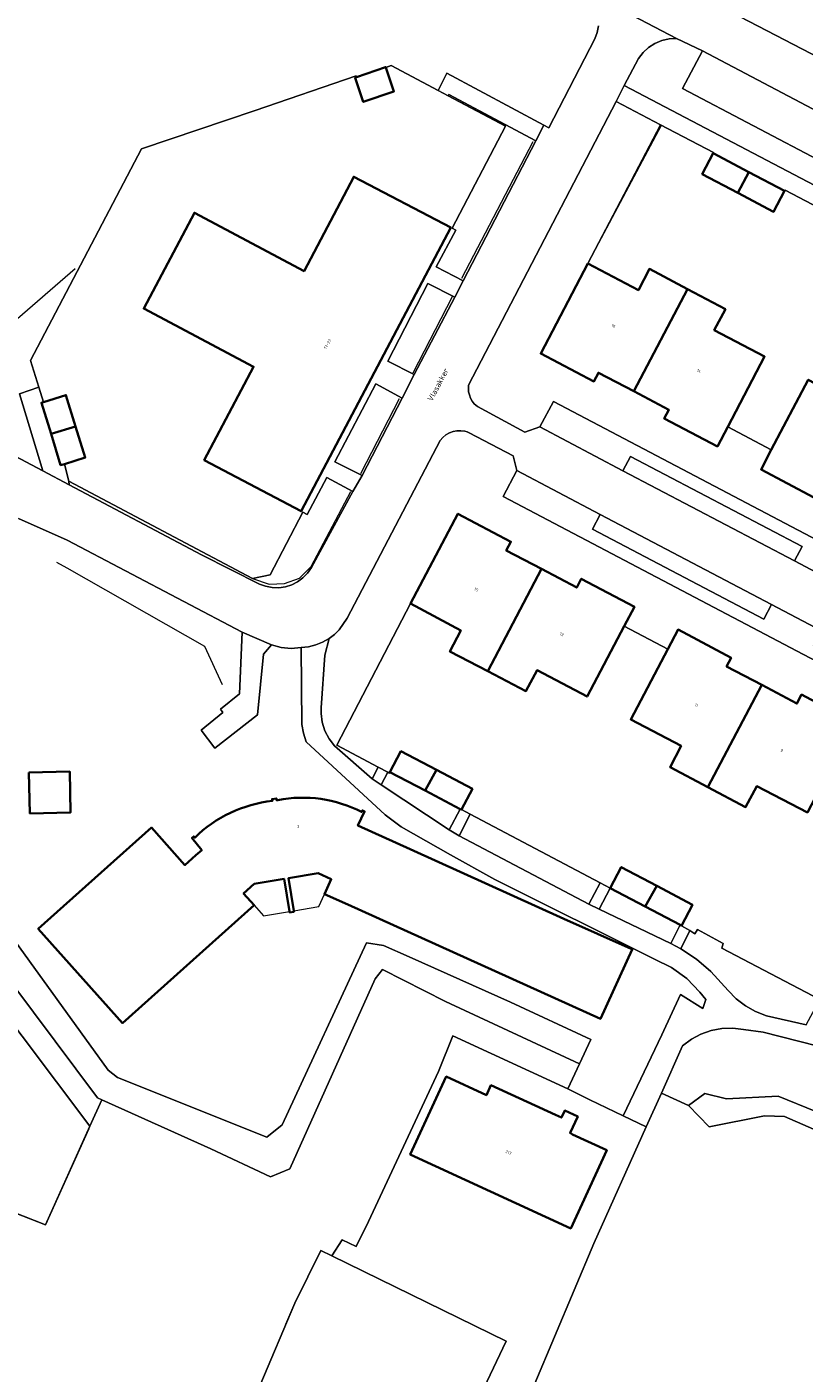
# Model space of a CAD drawing. Header units: metres. Extents: x 110065 to 112666, y 425872 to 427362.
# Tile 25 of 104: x 110843 to 110938, y 426347 to 426511. Entities that reach past the tile are written whole.
import ezdxf

# ---------------------------------------------------------------- set-up
doc = ezdxf.new("R2010")
doc.units = ezdxf.units.M
doc.linetypes.add('IE-TERREINAFSCHEIDING', pattern=[10, 8, -2])
for name, color, linetype, lineweight in [('B-WE-GR-GRAS-GV', 60, 'Continuous', 13), ('B-WE-GR-GROENVOORZIENING-GV', 80, 'Continuous', 18), ('B-WE-IE-TERREINAFSCHEIDING-G', 210, 'IE-TERREINAFSCHEIDING', 18), ('B-WE-IE-TERREINAFSCHEIDING_KUNSTMATIG_HEKWERK-G', 20, 'IE-TERREINAFSCHEIDING-KUNSTMATIG', 18), ('B-WE-OG-BEBOUWING-GV', 7, 'Continuous', 35), ('B-WE-OG-BEBOUWING-T18', 10, 'Continuous', 18), ('B-WE-OG-BEBOUWING_LUIFEL-GV', 7, 'Continuous', 18), ('B-WE-OG-BEBOUWING_STRAATNAAM-T35', 50, 'Continuous', 35), ('B-WE-OG-TERREIN_ERF-GV', 7, 'Continuous', 18), ('B-WE-OG-WATER-GV', 130, 'Continuous', 18), ('B-WE-VH-VERHARDING_ASFALT-GV', 252, 'Continuous', 18), ('B-WE-VH-VERHARDING_BETONSTRAATSTEEN-GV', 252, 'Continuous', 18), ('B-WE-VH-VERHARDING_GESLOTEN-GV', 7, 'Continuous', 18), ('B-WE-VH-VERHARDING_OPEN-GV', 252, 'Continuous', 18)]:
    doc.layers.add(name, color=color, linetype=linetype, lineweight=lineweight)
doc.styles.add('NLCS-ISO-M200-T18', font='NLCS-ISO.ttf')
doc.styles.add('NLCS-ISO-M200-T35', font='NLCS-ISO.ttf')
doc.linetypes.add('IE-TERREINAFSCHEIDING-KUNSTMATIG', pattern='A,4,[82,NLCS.SHX,S=0.75,R=90,X=0,Y=0],4,-2', length=10)

msp = doc.modelspace()

# ---------------------------------------------------------------- linework, layer by layer
at = {"layer": 'B-WE-GR-GRAS-GV', "flags": 128}
for points in [[(110838.33, 426393.17), (110850.68, 426376.767), (110852.138, 426380.006), (110851.62, 426380.239), (110830.82, 426408.012)], [(110871.386, 426345.152), (110875.688, 426355.214), (110878.854, 426361.627), (110880.179, 426360.978), (110881.432, 426362.947), (110883.142, 426362.136), (110884.661, 426365.185), (110893.173, 426383.466), (110894.92, 426387.813), (110908.952, 426381.325), (110910.374, 426384.379), (110894.049, 426391.978), (110894.049, 426391.978), (110894.049, 426391.978), (110886.364, 426395.9), (110885.485, 426394.751), (110875.082, 426371.585), (110872.705, 426370.607), (110865.446, 426374.006), (110852.138, 426380.006), (110850.68, 426376.767), (110845.281, 426364.77), (110828.385, 426371.361)]]:
    msp.add_lwpolyline(points, dxfattribs=at)
at = {"layer": 'B-WE-GR-GROENVOORZIENING-GV', "flags": 128}
for points in [[(110916.964, 426518.771), (110941.903, 426505.807), (110945.797, 426506.65), (110951.656, 426507.23), (110957.542, 426507.331), (110963.417, 426506.952), (110965.355, 426510.572), (110961.269, 426512.763)], [(110832, 426463.489), (110844.951, 426456.638), (110842.114, 426466.025), (110844.443, 426466.83), (110843.429, 426470.08), (110856.995, 426495.891), (110870.847, 426500.584), (110883.144, 426504.809), (110883.212, 426504.611), (110886.735, 426505.866), (110886.753, 426505.813), (110887.412, 426506.054), (110893.148, 426503.015), (110894.219, 426505.126), (110906.041, 426498.774), (110906.632, 426498.456), (110912.273, 426509.304), (110912.551, 426510.069), (110912.699, 426510.87)], [(110940.271, 426494.169), (110922.949, 426503.265), (110925.364, 426507.846), (110925.364, 426507.846), (110925.364, 426507.846), (110922.211, 426509.353), (110921.3, 426509.3), (110920.411, 426509.092), (110919.57, 426508.736), (110918.803, 426508.242), (110918.131, 426507.624), (110917.574, 426506.901), (110915.848, 426503.629), (111002.85, 426457.995)], [(110938.979, 426453.423), (110932.52, 426456.832), (110933.773, 426459.207), (110928.464, 426462.014), (110927.209, 426459.622), (110920.728, 426463.023), (110921.286, 426464.086), (110916.993, 426466.35), (110912.699, 426468.615), (110912.141, 426467.552), (110905.664, 426470.946), (110911.421, 426481.934), (110920.273, 426498.829), (110920.273, 426498.829), (110920.273, 426498.829), (110914.859, 426501.669), (110896.864, 426467.108), (110896.833, 426466.701), (110896.863, 426466.294), (110896.952, 426465.896), (110897.099, 426465.515), (110897.3, 426465.16), (110897.551, 426464.838), (110897.739, 426464.648), (110897.945, 426464.478), (110903.73, 426461.366), (110905.534, 426462.007), (110907.195, 426465.11), (110971.605, 426431.249)], [(110965.738, 426419.504), (110901.061, 426453.515), (110902.728, 426456.695), (110902.305, 426458.462), (110896.941, 426461.283), (110896.68, 426461.389), (110896.41, 426461.468), (110896.41, 426461.468), (110896.41, 426461.468), (110895.931, 426461.543), (110895.446, 426461.536), (110894.969, 426461.448), (110894.513, 426461.282), (110894.092, 426461.041), (110893.716, 426460.734), (110893.398, 426460.368), (110882.061, 426438.688), (110881.08, 426437.27), (110880.5, 426436.699), (110879.855, 426436.202), (110879.325, 426434.18), (110878.87, 426427.757), (110878.869, 426427.092), (110879.017, 426426.011), (110879.346, 426424.97), (110879.846, 426424.001), (110880.504, 426423.13), (110885.102, 426419.122), (110885.838, 426420.549), (110880.792, 426423.225), (110889.794, 426440.475), (110895.55, 426451.425), (110902.022, 426448.016), (110901.463, 426446.954), (110905.754, 426444.694), (110910.045, 426442.434), (110910.608, 426443.508), (110917.081, 426440.094), (110915.84, 426437.735), (110921.154, 426434.929), (110922.404, 426437.301), (110928.878, 426433.883), (110928.318, 426432.822), (110932.607, 426430.558), (110936.896, 426428.293), (110937.459, 426429.378), (110943.935, 426425.958)], [(110828.385, 426371.361), (110845.281, 426364.77), (110850.68, 426376.767), (110838.33, 426393.17)], [(110943.794, 426385.422), (110932.786, 426388.262), (110930.382, 426388.583), (110930.382, 426388.583), (110930.382, 426388.583), (110929.067, 426388.738), (110927.743, 426388.691), (110926.442, 426388.445), (110925.193, 426388.005), (110924.025, 426387.38), (110922.965, 426386.586), (110920.371, 426380.807), (110923.694, 426379.315), (110925.653, 426380.749), (110928.329, 426380.118), (110934.594, 426380.456), (110952.994, 426372.98)]]:
    msp.add_lwpolyline(points, dxfattribs=at)
for points in [[(111002.85, 426457.995), (110915.848, 426503.629), (110915.805, 426503.548), (110914.859, 426501.669), (110920.273, 426498.829), (110926.73, 426495.442), (110926.69, 426495.366), (110931.045, 426493.072), (110935.4, 426490.778), (110935.448, 426490.87), (110953.653, 426481.321), (110953.598, 426481.216), (110957.959, 426478.927), (110962.319, 426476.639), (110962.375, 426476.746), (110980.535, 426467.221), (110980.465, 426467.089), (110984.816, 426464.796), (110989.166, 426462.504), (110989.244, 426462.653), (110995.582, 426459.329), (111001.836, 426456.048), (111002.85, 426457.995), (111002.85, 426457.995)], [(110905.062, 426496.886), (110894.447, 426502.53), (110894.363, 426502.371), (110901.365, 426498.66), (110894.866, 426486.23), (110895.313, 426485.99), (110892.92, 426481.532), (110896.196, 426479.793), (110905.062, 426496.886), (110905.062, 426496.886)], [(110895.188, 426477.8), (110891.881, 426479.502), (110886.996, 426470.032), (110890.21, 426468.395), (110895.188, 426477.8), (110895.188, 426477.8)], [(110888.767, 426465.514), (110885.551, 426467.242), (110880.57, 426457.732), (110883.878, 426456.094), (110888.767, 426465.514), (110888.767, 426465.514)], [(110882.747, 426454.127), (110879.59, 426455.843), (110877.174, 426451.319), (110876.656, 426451.596), (110872.658, 426443.978), (110870.501, 426443.542), (110848.109, 426455.378), (110848.159, 426454.941), (110864.312, 426446.396), (110871.352, 426442.86), (110872.112, 426442.582), (110872.907, 426442.432), (110873.716, 426442.414), (110874.517, 426442.528), (110875.289, 426442.771), (110876.011, 426443.136), (110876.663, 426443.615), (110877.229, 426444.193), (110877.693, 426444.856), (110882.747, 426454.127), (110882.747, 426454.127)], [(110887.212, 426419.821), (110887, 426419.933), (110886.217, 426418.393), (110894.496, 426412.895), (110895.846, 426415.437), (110891.56, 426417.681), (110887.274, 426419.924), (110887.212, 426419.821), (110887.212, 426419.821)], [(110912.916, 426406.441), (110897.066, 426414.794), (110895.696, 426412.156), (110911.518, 426403.851), (110912.916, 426406.441), (110912.916, 426406.441)], [(110918.409, 426403.549), (110914.141, 426405.797), (110912.767, 426403.251), (110921.508, 426399.053), (110922.662, 426401.31), (110918.409, 426403.549), (110918.409, 426403.549)], [(110927.921, 426399.029), (110924.781, 426400.775), (110924.443, 426400.246), (110923.824, 426400.621), (110922.759, 426398.407), (110924.666, 426397.14), (110926.385, 426395.628), (110928.498, 426393.312), (110929.495, 426392.308), (110930.622, 426391.452), (110931.857, 426390.761), (110933.176, 426390.249), (110938.021, 426389.147), (110939.675, 426392.236), (110927.732, 426398.495), (110927.921, 426399.029), (110927.921, 426399.029)]]:
    msp.add_lwpolyline(points, close=True, dxfattribs=at)
at = {"layer": 'B-WE-IE-TERREINAFSCHEIDING-G', "flags": 128}
msp.add_lwpolyline([(110870.509, 426343.524), (110871.386, 426345.152), (110875.688, 426355.214)], dxfattribs=at)
at = {"layer": 'B-WE-IE-TERREINAFSCHEIDING_KUNSTMATIG_HEKWERK-G', "flags": 128}
for points in [[(110894.866, 426486.23), (110901.365, 426498.66), (110898.837, 426500), (110894.363, 426502.371), (110893.148, 426503.015), (110887.412, 426506.054), (110886.753, 426505.813)], [(110845.007, 426465.025), (110844.443, 426466.83), (110843.429, 426470.08), (110856.995, 426495.891), (110869.123, 426500), (110870.847, 426500.584), (110883.144, 426504.809), (110883.212, 426504.611)], [(110911.421, 426481.934), (110920.385, 426498.77)], [(110904.679, 426496.742), (110895.983, 426480.086)], [(110805.711, 426474.215), (110827.128, 426462.522), (110848.868, 426481.308)], [(110894.878, 426477.841), (110890.059, 426468.567)], [(110888.4, 426465.433), (110883.687, 426456.279)], [(110847.569, 426457.484), (110848.109, 426455.378), (110870.501, 426443.542)], [(110870.501, 426443.542), (110872.53, 426442.84), (110874.4, 426442.907), (110876.253, 426443.575), (110877.662, 426444.999), (110882.483, 426454.144)], [(110876.656, 426451.596), (110872.658, 426443.978), (110870.501, 426443.542)], [(110846.606, 426445.528), (110847.861, 426444.814), (110864.643, 426435.271), (110866.829, 426430.601)], [(110887.274, 426419.924), (110887.212, 426419.821), (110887, 426419.933), (110885.838, 426420.549), (110880.792, 426423.225), (110889.794, 426440.475)], [(110914.141, 426405.797), (110912.916, 426406.441), (110897.066, 426414.794), (110895.987, 426415.363)], [(110922.84, 426401.216), (110923.824, 426400.621), (110924.443, 426400.246), (110924.781, 426400.775), (110927.921, 426399.029), (110927.732, 426398.495), (110939.675, 426392.236), (110940.896, 426391.596), (110940.953, 426391.705)], [(110884.661, 426365.185), (110893.173, 426383.466), (110894.92, 426387.813), (110908.952, 426381.325)], [(110911.651, 426379.999), (110915.723, 426378.041)], [(110850.551, 426376.48), (110845.281, 426364.77), (110836.054, 426368.369), (110828.385, 426371.361), (110825.013, 426373.664)], [(110875.688, 426355.214), (110878.854, 426361.627), (110880.179, 426360.978), (110881.432, 426362.947), (110883.142, 426362.136)]]:
    msp.add_lwpolyline(points, dxfattribs=at)
at = {"layer": 'B-WE-OG-BEBOUWING-GV', "flags": 128}
for points in [[(110886.753, 426505.813), (110886.735, 426505.866), (110883.212, 426504.611), (110883.023, 426504.544), (110884.017, 426501.613), (110887.75, 426502.896), (110886.753, 426505.813), (110886.753, 426505.813)], [(110931.045, 426493.072), (110926.69, 426495.366), (110925.343, 426492.809), (110929.698, 426490.515), (110931.045, 426493.072), (110931.045, 426493.072)], [(110894.676, 426486.297), (110882.852, 426492.502), (110876.811, 426480.99), (110863.432, 426488.1), (110857.259, 426476.429), (110870.65, 426469.345), (110864.628, 426457.961), (110876.465, 426451.726), (110894.676, 426486.297), (110894.676, 426486.297)], [(110935.4, 426490.778), (110931.045, 426493.072), (110929.698, 426490.515), (110934.053, 426488.221), (110935.4, 426490.778), (110935.4, 426490.778)], [(110917.561, 426478.69), (110911.421, 426481.934), (110905.664, 426470.946), (110912.141, 426467.552), (110912.699, 426468.615), (110916.993, 426466.35), (110923.569, 426478.795), (110918.916, 426481.254), (110917.561, 426478.69), (110917.561, 426478.69)], [(110928.173, 426476.362), (110923.569, 426478.795), (110916.993, 426466.35), (110921.286, 426464.086), (110920.728, 426463.023), (110927.209, 426459.622), (110928.464, 426462.014), (110932.952, 426470.573), (110926.825, 426473.811), (110928.173, 426476.362), (110928.173, 426476.362)], [(110944.402, 426464.551), (110938.288, 426467.762), (110933.773, 426459.207), (110932.52, 426456.832), (110938.979, 426453.423), (110939.537, 426454.485), (110943.836, 426452.226), (110950.382, 426464.676), (110945.745, 426467.11), (110944.402, 426464.551), (110944.402, 426464.551)], [(110848.938, 426462.073), (110847.756, 426465.879), (110845.007, 426465.025), (110844.78, 426464.954), (110845.948, 426461.15), (110848.938, 426462.073), (110848.938, 426462.073)], [(110850.119, 426458.267), (110848.938, 426462.073), (110845.948, 426461.15), (110847.115, 426457.345), (110847.569, 426457.484), (110850.119, 426458.267), (110850.119, 426458.267)], [(110889.794, 426440.475), (110895.909, 426437.195), (110894.576, 426434.631), (110899.212, 426432.221), (110905.754, 426444.694), (110901.463, 426446.954), (110902.022, 426448.016), (110895.55, 426451.425), (110889.794, 426440.475), (110889.794, 426440.475)], [(110915.84, 426437.735), (110917.081, 426440.094), (110910.608, 426443.508), (110910.045, 426442.434), (110905.754, 426444.694), (110899.212, 426432.221), (110903.848, 426429.811), (110905.22, 426432.358), (110911.32, 426429.146), (110915.84, 426437.735), (110915.84, 426437.735)], [(110926.038, 426418.109), (110932.607, 426430.558), (110928.318, 426432.822), (110928.878, 426433.883), (110922.404, 426437.301), (110921.154, 426434.929), (110916.637, 426426.355), (110922.77, 426423.123), (110921.43, 426420.555), (110926.038, 426418.109), (110926.038, 426418.109)], [(110942.675, 426423.567), (110943.935, 426425.958), (110937.459, 426429.378), (110936.896, 426428.293), (110932.607, 426430.558), (110926.038, 426418.109), (110930.645, 426415.664), (110932, 426418.217), (110938.174, 426415.022), (110942.675, 426423.567), (110942.675, 426423.567)], [(110892.967, 426420.197), (110888.611, 426422.477), (110887.274, 426419.924), (110891.56, 426417.681), (110892.967, 426420.197), (110892.967, 426420.197)], [(110843.245, 426419.879), (110843.36, 426414.907), (110848.338, 426415.022), (110848.223, 426419.994), (110843.245, 426419.879), (110843.245, 426419.879)], [(110897.323, 426417.916), (110892.967, 426420.197), (110891.56, 426417.681), (110895.846, 426415.437), (110895.987, 426415.363), (110897.323, 426417.916), (110897.323, 426417.916)], [(110919.827, 426406.063), (110915.47, 426408.356), (110914.141, 426405.797), (110918.409, 426403.549), (110919.827, 426406.063), (110919.827, 426406.063)], [(110924.184, 426403.769), (110919.827, 426406.063), (110918.409, 426403.549), (110922.662, 426401.31), (110922.84, 426401.216), (110924.184, 426403.769), (110924.184, 426403.769)], [(110913.723, 426373.842), (110909.521, 426375.769), (110909.237, 426375.974), (110910.163, 426377.955), (110908.577, 426378.696), (110908.179, 426377.838), (110907.478, 426378.158), (110899.584, 426381.779), (110899.034, 426380.58), (110894.128, 426382.831), (110889.753, 426373.341), (110909.318, 426364.316), (110913.723, 426373.842), (110913.723, 426373.842)]]:
    msp.add_lwpolyline(points, close=True, dxfattribs=at)
msp.add_lwpolyline([(110870.72, 426403.714), (110869.434, 426405.152), (110870.731, 426406.312), (110874.361, 426406.912), (110875.015, 426402.962), (110875.035, 426402.838), (110875.568, 426402.926), (110875.548, 426403.05), (110874.894, 426407), (110878.525, 426407.601), (110880.11, 426406.884), (110879.29, 426405.071), (110882.133, 426403.785), (110912.938, 426389.853), (110916.792, 426398.314), (110916.807, 426398.347), (110916.692, 426398.399), (110908.494, 426402.074), (110889.737, 426410.547), (110883.37, 426413.423), (110884.177, 426415.144), (110883.917, 426415.265), (110883.819, 426415.08, 0.1682279), (110873.595, 426416.532), (110873.453, 426416.511), (110873.421, 426416.722), (110872.898, 426416.643), (110872.946, 426416.427, 0.1686451), (110863.472, 426411.941), (110863.353, 426412.104), (110863.122, 426411.919), (110864.32, 426410.42), (110863.618, 426409.794), (110862.276, 426408.596), (110858.189, 426413.166), (110846.708, 426402.919), (110844.387, 426400.848), (110854.651, 426389.341)], format="xyb", close=True, dxfattribs=at)
at = {"layer": 'B-WE-OG-BEBOUWING_LUIFEL-GV', "flags": 128}
for points in [[(110870.72, 426403.714), (110871.859, 426402.44), (110875.015, 426402.962), (110874.361, 426406.912), (110870.731, 426406.312), (110869.434, 426405.152), (110870.72, 426403.714), (110870.72, 426403.714)], [(110875.548, 426403.05), (110878.605, 426403.556), (110879.29, 426405.071), (110880.11, 426406.884), (110878.525, 426407.601), (110874.894, 426407), (110875.548, 426403.05), (110875.548, 426403.05)]]:
    msp.add_lwpolyline(points, close=True, dxfattribs=at)
at = {"layer": 'B-WE-OG-TERREIN_ERF-GV', "flags": 128}
for points in [[(110894.363, 426502.371), (110893.148, 426503.015), (110887.412, 426506.054), (110886.753, 426505.813), (110887.75, 426502.896), (110884.017, 426501.613), (110883.023, 426504.544), (110883.212, 426504.611), (110883.144, 426504.809), (110870.847, 426500.584), (110856.995, 426495.891), (110843.429, 426470.08), (110844.443, 426466.83), (110845.007, 426465.025), (110847.756, 426465.879), (110848.938, 426462.073), (110850.119, 426458.267), (110847.569, 426457.484), (110848.109, 426455.378), (110870.501, 426443.542), (110872.658, 426443.978), (110876.656, 426451.596), (110877.174, 426451.319), (110879.59, 426455.843), (110882.747, 426454.127), (110883.878, 426456.094), (110880.57, 426457.732), (110885.551, 426467.242), (110888.767, 426465.514), (110890.21, 426468.395), (110886.996, 426470.032), (110891.881, 426479.502), (110895.188, 426477.8), (110896.196, 426479.793), (110892.92, 426481.532), (110895.313, 426485.99), (110894.866, 426486.23), (110901.365, 426498.66), (110894.363, 426502.371), (110894.363, 426502.371)], [(110882.852, 426492.502), (110894.676, 426486.297), (110876.465, 426451.726), (110864.628, 426457.961), (110870.65, 426469.345), (110857.259, 426476.429), (110863.432, 426488.1), (110876.811, 426480.99), (110882.852, 426492.502), (110882.852, 426492.502)], [(110843.245, 426419.879), (110848.223, 426419.994), (110848.338, 426415.022), (110843.36, 426414.907), (110843.245, 426419.879), (110843.245, 426419.879)], [(110913.723, 426373.842), (110909.318, 426364.316), (110889.753, 426373.341), (110894.128, 426382.831), (110899.034, 426380.58), (110899.584, 426381.779), (110907.478, 426378.158), (110908.179, 426377.838), (110908.577, 426378.696), (110910.163, 426377.955), (110909.237, 426375.974), (110909.521, 426375.769), (110913.723, 426373.842), (110913.723, 426373.842)], [(110864.917, 426320.492), (110867.958, 426319.835), (110867.711, 426318.69), (110885.289, 426314.218), (110886.175, 426318.403), (110887.469, 426322.481), (110889.158, 426326.411), (110890.687, 426328.383), (110891.147, 426328.169), (110893.276, 426332.752), (110897.947, 426343.251), (110901.429, 426350.586), (110880.179, 426360.978), (110878.854, 426361.627), (110875.688, 426355.214), (110871.386, 426345.152), (110870.509, 426343.524), (110867.032, 426333.711), (110870.574, 426332.251), (110867.287, 426324.557), (110864.917, 426320.492), (110864.917, 426320.492)]]:
    msp.add_lwpolyline(points, close=True, dxfattribs=at)
for points in [[(110953.653, 426481.321), (110935.448, 426490.87), (110935.4, 426490.778), (110934.053, 426488.221), (110929.698, 426490.515), (110925.343, 426492.809), (110926.69, 426495.366), (110926.73, 426495.442), (110926.73, 426495.442), (110926.73, 426495.442), (110920.273, 426498.829), (110911.421, 426481.934), (110917.561, 426478.69), (110918.916, 426481.254), (110923.569, 426478.795), (110928.173, 426476.362), (110926.825, 426473.811), (110932.952, 426470.573), (110928.464, 426462.014), (110933.773, 426459.207), (110938.288, 426467.762)], [(110833.683, 426410.195), (110852.927, 426383.593), (110854.069, 426382.698), (110872.261, 426375.451), (110874.14, 426376.949), (110884.402, 426399.128), (110886.503, 426398.801), (110889.619, 426397.407), (110901.964, 426391.882), (110911.747, 426387.329), (110910.374, 426384.379), (110908.952, 426381.325), (110911.651, 426379.999), (110915.723, 426378.041), (110920.426, 426387.913), (110922.692, 426392.838), (110925.439, 426391.146), (110925.795, 426392.206), (110925.077, 426393.114), (110923.466, 426394.772), (110921.595, 426396.13), (110919.52, 426397.148), (110900.065, 426406.83), (110894.668, 426409.854), (110888.646, 426413.273), (110886.669, 426414.72), (110877.069, 426423.64), (110876.734, 426424.666), (110876.531, 426425.727), (110876.443, 426435.114), (110875.228, 426435.018), (110874.014, 426435.127), (110872.835, 426435.437), (110871.871, 426434.305), (110871.109, 426426.928), (110865.93, 426422.872), (110864.253, 426425.054), (110866.914, 426427.196), (110866.61, 426427.606), (110868.922, 426429.479), (110869.242, 426436.975), (110847.923, 426448.217), (110841.984, 426450.829)], [(110938.174, 426415.022), (110932, 426418.217), (110930.645, 426415.664), (110926.038, 426418.109), (110921.43, 426420.555), (110922.77, 426423.123), (110916.637, 426426.355), (110921.154, 426434.929), (110915.84, 426437.735), (110911.32, 426429.146), (110905.22, 426432.358), (110903.848, 426429.811), (110899.212, 426432.221), (110894.576, 426434.631), (110895.909, 426437.195), (110895.909, 426437.195), (110895.909, 426437.195), (110889.794, 426440.475), (110880.792, 426423.225), (110885.838, 426420.549), (110887, 426419.933), (110887.212, 426419.821), (110887.274, 426419.924), (110888.611, 426422.477), (110892.967, 426420.197), (110897.323, 426417.916), (110895.987, 426415.363), (110897.066, 426414.794), (110912.916, 426406.441), (110914.141, 426405.797), (110915.47, 426408.356), (110919.827, 426406.063), (110924.184, 426403.769), (110922.84, 426401.216), (110923.824, 426400.621), (110924.443, 426400.246), (110924.781, 426400.775), (110927.921, 426399.029), (110927.732, 426398.495), (110939.675, 426392.236)], [(110904.922, 426345.445), (110912.152, 426362.499), (110918.524, 426376.694), (110915.723, 426378.041), (110911.651, 426379.999), (110908.952, 426381.325), (110894.92, 426387.813), (110893.173, 426383.466), (110884.661, 426365.185), (110883.142, 426362.136), (110881.432, 426362.947), (110880.179, 426360.978), (110901.429, 426350.586), (110897.947, 426343.251)], [(110993.259, 426339.481), (110997.686, 426351.99), (110951.764, 426370.803), (110935.402, 426377.964), (110932.946, 426378.032), (110926.216, 426376.694), (110923.694, 426379.315), (110923.694, 426379.315), (110923.694, 426379.315), (110920.371, 426380.807), (110918.524, 426376.694), (110912.152, 426362.499), (110904.922, 426345.445)]]:
    msp.add_lwpolyline(points, dxfattribs=at)
msp.add_lwpolyline([(110870.72, 426403.714), (110854.651, 426389.341), (110844.387, 426400.848), (110846.708, 426402.919), (110858.189, 426413.166), (110862.276, 426408.596), (110863.618, 426409.794), (110864.32, 426410.42), (110863.122, 426411.919), (110863.353, 426412.104), (110863.472, 426411.941, -0.1686451), (110872.946, 426416.427), (110872.898, 426416.643), (110873.421, 426416.722), (110873.453, 426416.511), (110873.595, 426416.532, -0.1682279), (110883.819, 426415.08), (110883.917, 426415.265), (110884.177, 426415.144), (110883.37, 426413.423), (110889.737, 426410.547), (110908.494, 426402.074), (110916.692, 426398.399), (110916.807, 426398.347), (110916.792, 426398.314), (110912.938, 426389.853), (110882.133, 426403.785), (110879.29, 426405.071), (110880.11, 426406.884), (110878.525, 426407.601), (110874.894, 426407), (110875.548, 426403.05), (110875.568, 426402.926), (110875.035, 426402.838), (110875.015, 426402.962), (110874.361, 426406.912), (110870.731, 426406.312), (110869.434, 426405.152)], format="xyb", close=True, dxfattribs=at)
at = {"layer": 'B-WE-OG-WATER-GV', "flags": 128}
for points in [[(110830.82, 426408.012), (110851.62, 426380.239), (110852.138, 426380.006), (110865.446, 426374.006), (110872.705, 426370.607), (110875.082, 426371.585), (110885.485, 426394.751), (110886.364, 426395.9), (110894.049, 426391.978), (110910.374, 426384.379), (110911.747, 426387.329), (110901.964, 426391.882), (110889.619, 426397.407), (110886.503, 426398.801), (110884.402, 426399.128), (110874.14, 426376.949), (110872.261, 426375.451), (110854.069, 426382.698), (110852.927, 426383.593), (110833.683, 426410.195)], [(110952.994, 426372.98), (110934.594, 426380.456), (110928.329, 426380.118), (110925.653, 426380.749), (110923.694, 426379.315), (110926.216, 426376.694), (110932.946, 426378.032), (110935.402, 426377.964), (110951.764, 426370.803)]]:
    msp.add_lwpolyline(points, dxfattribs=at)
at = {"layer": 'B-WE-VH-VERHARDING_ASFALT-GV', "flags": 128}
for points in [[(110941.903, 426505.807), (110916.964, 426518.771)], [(110942.665, 426442.478), (110936.6, 426445.668), (110915.688, 426456.666), (110905.534, 426462.007), (110903.73, 426461.366), (110897.945, 426464.478), (110897.739, 426464.648), (110897.551, 426464.838), (110897.3, 426465.16), (110897.099, 426465.515), (110896.952, 426465.896), (110896.863, 426466.294), (110896.833, 426466.701), (110896.864, 426467.108), (110914.859, 426501.669), (110915.805, 426503.548), (110915.848, 426503.629), (110917.574, 426506.901), (110918.131, 426507.624), (110918.803, 426508.242), (110919.57, 426508.736), (110920.411, 426509.092), (110921.3, 426509.3), (110922.211, 426509.353), (110922.211, 426509.353), (110922.211, 426509.353), (110911.486, 426514.988)], [(110911.486, 426514.988), (110922.211, 426509.353), (110925.364, 426507.846), (110942.586, 426498.789)], [(110912.699, 426510.87), (110912.551, 426510.069), (110912.273, 426509.304), (110906.632, 426498.456), (110906.041, 426498.774), (110905.062, 426496.886), (110896.196, 426479.793), (110895.188, 426477.8), (110890.21, 426468.395), (110888.767, 426465.514), (110883.878, 426456.094), (110882.747, 426454.127), (110877.693, 426444.856), (110877.229, 426444.193), (110876.663, 426443.615), (110876.011, 426443.136), (110875.289, 426442.771), (110874.517, 426442.528), (110873.716, 426442.414), (110872.907, 426442.432), (110872.112, 426442.582), (110871.352, 426442.86), (110864.312, 426446.396), (110848.159, 426454.941), (110844.951, 426456.638), (110832, 426463.489)], [(110841.984, 426450.829), (110847.923, 426448.217), (110869.242, 426436.975), (110872.835, 426435.437), (110874.014, 426435.127), (110875.228, 426435.018), (110876.443, 426435.114), (110877.343, 426435.212), (110878.222, 426435.429), (110879.064, 426435.761), (110879.855, 426436.202), (110880.5, 426436.699), (110881.08, 426437.27), (110882.061, 426438.688), (110893.398, 426460.368), (110893.716, 426460.734), (110894.092, 426461.041), (110894.513, 426461.282), (110894.969, 426461.448), (110895.446, 426461.536), (110895.931, 426461.543), (110896.41, 426461.468), (110896.68, 426461.389), (110896.941, 426461.283), (110902.305, 426458.462), (110902.728, 426456.695), (110912.897, 426451.351), (110933.812, 426440.36), (110939.878, 426437.172)]]:
    msp.add_lwpolyline(points, dxfattribs=at)
at = {"layer": 'B-WE-VH-VERHARDING_BETONSTRAATSTEEN-GV', "flags": 128}
msp.add_lwpolyline([(110912.897, 426451.351), (110902.728, 426456.695), (110901.061, 426453.515), (110965.738, 426419.504), (110967.397, 426422.712), (110960.824, 426426.165), (110959.883, 426424.374), (110938.936, 426435.378), (110939.878, 426437.172), (110933.812, 426440.36), (110932.869, 426438.565), (110911.951, 426449.552), (110912.897, 426451.351), (110912.897, 426451.351)], close=True, dxfattribs=at)
at = {"layer": 'B-WE-VH-VERHARDING_GESLOTEN-GV', "flags": 128}
for points in [[(110971.605, 426431.249), (110907.195, 426465.11), (110905.534, 426462.007), (110915.688, 426456.666), (110916.605, 426458.411), (110937.522, 426447.422), (110936.6, 426445.668), (110942.665, 426442.478), (110943.588, 426444.235), (110964.535, 426433.231), (110963.607, 426431.464), (110969.98, 426428.112), (110971.605, 426431.249), (110971.605, 426431.249)], [(110887, 426419.933), (110885.838, 426420.549), (110885.102, 426419.122), (110886.217, 426418.393), (110887, 426419.933), (110887, 426419.933)], [(110895.987, 426415.363), (110895.846, 426415.437), (110894.496, 426412.895), (110895.696, 426412.156), (110897.066, 426414.794), (110895.987, 426415.363), (110895.987, 426415.363)], [(110914.141, 426405.797), (110912.916, 426406.441), (110911.518, 426403.851), (110912.767, 426403.251), (110914.141, 426405.797), (110914.141, 426405.797)], [(110922.84, 426401.216), (110922.662, 426401.31), (110921.508, 426399.053), (110922.759, 426398.407), (110923.824, 426400.621), (110922.84, 426401.216), (110922.84, 426401.216)]]:
    msp.add_lwpolyline(points, close=True, dxfattribs=at)
msp.add_lwpolyline([(110938.021, 426389.147), (110933.176, 426390.249), (110931.857, 426390.761), (110930.622, 426391.452), (110929.495, 426392.308), (110928.498, 426393.312), (110926.385, 426395.628), (110924.666, 426397.14), (110922.759, 426398.407), (110921.508, 426399.053), (110912.767, 426403.251), (110911.518, 426403.851), (110895.696, 426412.156), (110894.496, 426412.895), (110886.217, 426418.393), (110885.102, 426419.122), (110880.504, 426423.13), (110879.846, 426424.001), (110879.346, 426424.97), (110879.017, 426426.011), (110878.869, 426427.092), (110878.87, 426427.757), (110879.325, 426434.18), (110879.325, 426434.18), (110879.325, 426434.18), (110879.855, 426436.202), (110879.064, 426435.761), (110878.222, 426435.429), (110877.343, 426435.212), (110876.443, 426435.114), (110876.531, 426425.727), (110876.734, 426424.666), (110877.069, 426423.64), (110886.669, 426414.72), (110888.646, 426413.273), (110894.668, 426409.854), (110900.065, 426406.83), (110919.52, 426397.148), (110921.595, 426396.13), (110923.466, 426394.772), (110925.077, 426393.114), (110925.795, 426392.206), (110925.439, 426391.146), (110922.692, 426392.838), (110920.426, 426387.913), (110915.723, 426378.041), (110918.524, 426376.694), (110920.371, 426380.807), (110922.965, 426386.586), (110924.025, 426387.38), (110925.193, 426388.005), (110926.442, 426388.445), (110927.743, 426388.691), (110929.067, 426388.738), (110930.382, 426388.583), (110932.786, 426388.262), (110943.794, 426385.422)], dxfattribs=at)
at = {"layer": 'B-WE-VH-VERHARDING_OPEN-GV', "flags": 128}
for points in [[(110942.586, 426498.789), (110925.364, 426507.846), (110922.949, 426503.265), (110940.271, 426494.169), (110942.586, 426498.789), (110942.586, 426498.789)], [(110906.041, 426498.774), (110894.219, 426505.126), (110893.148, 426503.015), (110894.363, 426502.371), (110894.447, 426502.53), (110905.062, 426496.886), (110906.041, 426498.774), (110906.041, 426498.774)], [(110845.007, 426465.025), (110844.443, 426466.83), (110842.114, 426466.025), (110844.951, 426456.638), (110848.159, 426454.941), (110848.109, 426455.378), (110847.569, 426457.484), (110847.115, 426457.345), (110845.948, 426461.15), (110844.78, 426464.954), (110845.007, 426465.025), (110845.007, 426465.025)], [(110937.522, 426447.422), (110916.605, 426458.411), (110915.688, 426456.666), (110936.6, 426445.668), (110937.522, 426447.422), (110937.522, 426447.422)], [(110933.812, 426440.36), (110912.897, 426451.351), (110911.951, 426449.552), (110932.869, 426438.565), (110933.812, 426440.36), (110933.812, 426440.36)], [(110872.835, 426435.437), (110869.242, 426436.975), (110868.922, 426429.479), (110866.61, 426427.606), (110866.914, 426427.196), (110864.253, 426425.054), (110865.93, 426422.872), (110871.109, 426426.928), (110871.871, 426434.305), (110872.835, 426435.437), (110872.835, 426435.437)]]:
    msp.add_lwpolyline(points, close=True, dxfattribs=at)

# ---------------------------------------------------------------- texts
at = {"layer": 'B-WE-OG-BEBOUWING-T18', "char_height": 0.36, "attachment_point": 5, "style": 'NLCS-ISO-M200-T18'}
for s, insert, rotation in [('16', (110914.541, 426474.337), 332), ('17-23', (110879.658, 426472.11), 62), ('14', (110924.959, 426468.835), 332), ('15', (110897.792, 426442.189), 332), ('13', (110908.215, 426436.72), 332), ('11', (110924.642, 426428.078), 332), ('9', (110935.058, 426422.584), 332), ('3', (110876.086, 426413.312), 2.4), ('217', (110901.738, 426373.58), 335)]:
    msp.add_mtext(s, dxfattribs=dict(at, insert=insert, rotation=rotation))
at = {"layer": 'B-WE-OG-BEBOUWING_STRAATNAAM-T35', "insert": (110893.137, 426467.157), "char_height": 0.7, "attachment_point": 5, "rotation": 62, "style": 'NLCS-ISO-M200-T35'}
msp.add_mtext('Vlasakker', dxfattribs=at)

doc.saveas('drawing.dxf')
